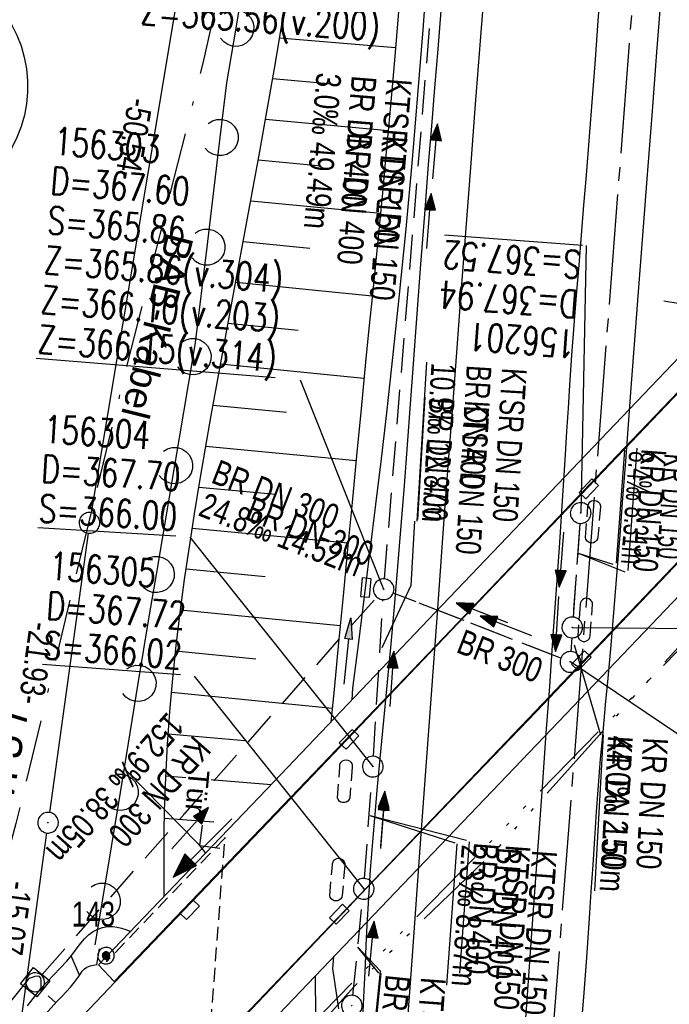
# Model space of a CAD drawing. Extents: x 510944 to 511312, y 468631 to 469578.
# Tile 22 of 30: x 511094 to 511141, y 469310 to 469382. Entities that reach past the tile are written whole.
import ezdxf

# ---------------------------------------------------------------- set-up
doc = ezdxf.new("R2010")
doc.units = 0
doc.header["$LTSCALE"] = 10
doc.header["$MEASUREMENT"] = 0
for name, pattern in [('ACAD_ISO14W100', [25.5, 12, -3, 0.5, -3, 0.5, -3, 0.5, -3]), ('ACAD_ISO16W100', [73, 15, -6.5, 15, -6.5, 15, -7, 1, -7]), ('ACHSE', [5.5, 4, -0.5, 0.5, -0.5]), ('AUSGEZOGEN', [0]), ('LT00', [0]), ('LT12', [0.4, 0.3, -0.1]), ('LT17', [0.15, 0.1, -0.05]), ('STRICHLINIE2', [0.375, 0.25, -0.125])]:
    doc.linetypes.add(name, pattern=pattern)
doc.layers.get('0').update_dxf_attribs({"linetype": 'LT00'})
for name, color, linetype in [('--EK_FBR', 1, 'LT00'), ('--EK_Halt-Pfeil', 4, 'LT00'), ('--EK_Haltung', 7, 'STRICHLINIE2'), ('--EK_Haltung-Text', 140, 'LT00'), ('--EK_Schacht-Text', 5, 'LT00'), ('--EL_DFK_AB_L', 21, 'LT00'), ('--EL_DFK_AB_P', 7, 'LT00'), ('--EL_Halt-Pfeil', 4, 'LT00'), ('--EL_Haltung', 182, 'STRICHLINIE2'), ('--EL_Haltung-Text', 182, 'LT00'), ('-AX-093', 35, 'ACHSE'), ('ABSTAND', 8, 'LT00'), ('BAB-KABEL', 220, 'ACAD_ISO16W100'), ('BAB-KABEL_TEXT', 221, 'Continuous'), ('DFK_AB_L', 21, 'LT00'), ('DFK_AB_P', 7, 'LT00'), ('DFK_TOPO-ANL', 252, 'LT00'), ('DFK_TOPO-SYM', 252, 'LT00'), ('DFK_VERMPKT', 252, 'LT00'), ('DL', 182, 'LT12'), ('DL_PFEIL', 201, 'LT00'), ('DL_TEXT', 182, 'LT00'), ('LS-WAND_TEXT', 11, 'Continuous'), ('PFEIL', 140, 'AUSGEZOGEN'), ('TELEKOM', 210, 'ACAD_ISO14W100'), ('TOR_TEXT_A', 11, 'Continuous'), ('V098_AFBR_BAB', 250, 'LT00'), ('V098_BOESCH', 250, 'LT00'), ('V098_BOSCHUNG', 250, 'LT00'), ('V098_BR_KAPPE', 30, 'LT00'), ('V098_BR_WID', 30, 'LT17'), ('V098_BRUECK', 30, 'LT17'), ('V098_GRABEN', 250, 'LT00'), ('V098_KA_MULD', 182, 'LT00'), ('V098_KA_PRUF', 182, 'LT00'), ('V098_LAERM', 11, 'LT00'), ('V098_LD_MARK', 250, 'LT00'), ('V098_SINKK', 182, 'LT00'), ('V098_TOR', 10, 'LT00'), ('V098_ZAUN', 40, 'LT00')]:
    doc.layers.add(name, color=color, linetype=linetype)
doc.styles.add('Beschrift', font='ARIAL.TTF')
doc.styles.add('Haltungsbeschriftung', font='ARIAL.TTF', dxfattribs={"width": 0.75})
doc.styles.add('schachtbeschriftung', font='romans.shx', dxfattribs={"width": 0.75, "height": 2})
doc.styles.get("Standard").update_dxf_attribs({"font": 'ARIAL.TTF'})

# ---------------------------------------------------------------- blocks, each defined once
blk = doc.blocks.new('SYMB7005')
at = {"color": 0, "linetype": 'ByBlock'}
for p, q in [((-0.5005, 0), (-0.496554, -0.062729)), ((-0.22, -0.04784), (-0.22, 0.04784)), ((-0.2, -0.101888), (-0.2, 0.101888)), ((-0.18, -0.134415), (-0.18, 0.134415)), ((-0.16, -0.158785), (-0.16, 0.158786)), ((-0.14, -0.175417), (-0.14, 0.175417)), ((-0.12, -0.190319), (-0.12, 0.190319)), ((-0.1, -0.201009), (-0.1, 0.201009)), ((-0.08, -0.210244), (-0.08, 0.210244)), ((-0.06, -0.216311), (-0.06, 0.216311)), ((-0.04, -0.22156), (-0.04, 0.22156)), ((0.01073, 0.225245), (-0.032092, 0.223205)), ((-0.02, -0.22353), (-0.02, 0.22353)), ((0, -0.22539), (0, 0.22559)), ((0.02, -0.22353), (0.02, 0.22353)), ((0.04, -0.22156), (0.04, 0.22156)), ((0.06, -0.216311), (0.06, 0.216311)), ((0.08, -0.210244), (0.08, 0.210244)), ((0.1, -0.201009), (0.1, 0.201009)), ((0.12, -0.190319), (0.12, 0.190319)), ((0.14, -0.175417), (0.14, 0.175417)), ((0.16, -0.158785), (0.16, 0.158785)), ((0.18, -0.134415), (0.18, 0.134415)), ((0.2, -0.101888), (0.2, 0.101888)), ((0.22, -0.047839), (0.22, 0.04784))]:
    blk.add_line(p, q, dxfattribs=at)
for points in [[(0.5005, 0), (0.496553, 0.062729), (0.484776, 0.124469), (0.465353, 0.184246), (0.438592, 0.241118), (0.404913, 0.294187), (0.364849, 0.342616), (0.319031, 0.385642), (0.268181, 0.422586), (0.213103, 0.452866), (0.154663, 0.476004), (0.093784, 0.491635), (0.031427, 0.499512), (-0.031427, 0.499512), (-0.093784, 0.491635), (-0.154663, 0.476004), (-0.213103, 0.452866), (-0.268181, 0.422586), (-0.319031, 0.385642), (-0.364849, 0.342616), (-0.404913, 0.294187), (-0.438592, 0.241118), (-0.465353, 0.184246), (-0.484776, 0.124469), (-0.496554, 0.062729), (-0.5005, 0)], [(-0.032092, 0.223205), (-0.073754, 0.213098), (-0.11275, 0.195289), (-0.147671, 0.170422), (-0.177255, 0.139395), (-0.200432, 0.10333), (-0.216366, 0.063531), (-0.224479, 0.021435), (-0.224479, -0.021435)], [(0.2255, 0), (0.221425, 0.042676), (0.209347, 0.08381), (0.189703, 0.121915), (0.163202, 0.155613), (0.130803, 0.183687), (0.093676, 0.205122), (0.053164, 0.219144), (0.01073, 0.225245)], [(0.01073, -0.225245), (0.053164, -0.219144), (0.093676, -0.205122), (0.130803, -0.183687), (0.163202, -0.155613), (0.189703, -0.121915), (0.209347, -0.08381), (0.221425, -0.042676), (0.2255, 0)], [(0.031427, -0.499513), (0.093784, -0.491635), (0.154663, -0.476004), (0.213103, -0.452866), (0.268182, -0.422587), (0.319031, -0.385642), (0.364849, -0.342616), (0.404913, -0.294187), (0.438592, -0.241118), (0.465354, -0.184247), (0.484776, -0.124469), (0.496554, -0.062729), (0.500501, 0)], [(-0.496554, -0.062729), (-0.484776, -0.124469), (-0.465353, -0.184246), (-0.438592, -0.241118), (-0.404913, -0.294187), (-0.364849, -0.342616), (-0.319031, -0.385642), (-0.268182, -0.422586), (-0.213103, -0.452866), (-0.154663, -0.476004), (-0.093784, -0.491635), (-0.031427, -0.499513), (0.031427, -0.499513)], [(-0.224479, -0.021435), (-0.216366, -0.063531), (-0.200432, -0.10333), (-0.177255, -0.139395), (-0.147671, -0.170422), (-0.11275, -0.195289), (-0.073754, -0.213098), (-0.032092, -0.223205), (0.01073, -0.225245)]]:
    blk.add_lwpolyline(points, dxfattribs=at)
blk = doc.blocks.new('SYMB7301')
at = {"color": 0, "linetype": 'ByBlock'}
for p, q in [((-0.128693, 0), (0, 0.128693)), ((0, -0.128693), (-0.128693, 0)), ((0, 0.128693), (0.128693, 0)), ((0.128693, 0), (0, -0.128693)), ((0.000059, -0.009738), (0.000059, 0.009897)), ((-0.00901, -0.004339), (-0.002225, -0.009749))]:
    blk.add_line(p, q, dxfattribs=at)
for points in [[(-0.002225, 0.009749), (-0.00901, 0.004339), (-0.00901, -0.004339)], [(0.01, 0), (0.006235, 0.007818), (-0.002225, 0.009749)], [(-0.002225, -0.009749), (0.006235, -0.007818), (0.01, 0)]]:
    blk.add_lwpolyline(points, dxfattribs=at)
blk = doc.blocks.new('SYMB0003')
at = {"color": 0, "linetype": 'ByBlock'}
for p, q in [((-0.015712, 0), (0.010166, 0.012015)), ((0, -0.021257), (-0.015712, 0)), ((0.010166, 0.012015), (0, -0.021257))]:
    blk.add_line(p, q, dxfattribs=at)
for points in [[(-0.031395, 0.499013), (-0.093691, 0.491144), (-0.154509, 0.475528), (-0.21289, 0.452414), (-0.267913, 0.422164), (-0.318712, 0.385257), (-0.364484, 0.342274), (-0.404509, 0.293893), (-0.438154, 0.240877), (-0.464888, 0.184062), (-0.484292, 0.124345), (-0.496058, 0.062667), (-0.5, 0)], [(0.5, 0), (0.496057, 0.062667), (0.484292, 0.124345), (0.464888, 0.184062), (0.438153, 0.240877), (0.404509, 0.293893), (0.364484, 0.342274), (0.318712, 0.385257), (0.267913, 0.422164), (0.21289, 0.452414), (0.154509, 0.475528), (0.093691, 0.491144), (0.031395, 0.499013), (-0.031395, 0.499013)], [(-0.5, 0), (-0.496058, -0.062667), (-0.484292, -0.124345), (-0.464888, -0.184062), (-0.438154, -0.240877), (-0.404509, -0.293893), (-0.364485, -0.342274), (-0.318712, -0.385257), (-0.267914, -0.422164), (-0.21289, -0.452414), (-0.154509, -0.475529), (-0.093691, -0.491144), (-0.031395, -0.499014), (0.031395, -0.499014)], [(0.031395, -0.499014), (0.093691, -0.491144), (0.154509, -0.475529), (0.21289, -0.452414), (0.267914, -0.422164), (0.318712, -0.385257), (0.364485, -0.342274), (0.404509, -0.293893), (0.438154, -0.240877), (0.464889, -0.184062), (0.484292, -0.124345), (0.496058, -0.062667), (0.5, 0)]]:
    blk.add_lwpolyline(points, dxfattribs=at)
blk = doc.blocks.new('Pfreil3')
at = {"layer": 'PFEIL'}
blk.add_hatch(color=256, dxfattribs=at).paths.add_polyline_path([(-1.549, 0.273), (-1.549, -0.273), (0, 0)])
for p, q in [((-1.549, 0), (-4.831, 0)), ((-1.549, -0.273), (-1.549, 0.273)), ((-1.549, 0.273), (0, 0)), ((0, 0), (-1.549, -0.273))]:
    blk.add_line(p, q, dxfattribs=at)
blk = doc.blocks.new('SYMB0011')
at = {"color": 0, "linetype": 'ByBlock'}
for p, q in [((0.5, 0), (-0.5, 0)), ((0, 0.5), (0, -0.5))]:
    blk.add_line(p, q, dxfattribs=at)
blk = doc.blocks.new('SYMB0070')
at = {"color": 0, "linetype": 'ByBlock'}
for p, q in [((-0.5, 0), (0.2, 0)), ((0.5, 0), (0.2, 0.1)), ((0.2, 0.1), (0.2, 0)), ((0.468, 0), (0.21, 0.086)), ((0.21, 0.086), (0.21, -0.086)), ((0.21, -0.086), (0.468, 0)), ((0.22, -0.072), (0.437, 0)), ((0.23, -0.058), (0.405, 0)), ((0.24, -0.045), (0.374, 0)), ((0.342, 0), (0.25, 0.031)), ((0.25, 0.031), (0.25, -0.031)), ((0.25, -0.031), (0.342, 0)), ((0.26, -0.017), (0.31, 0)), ((0.27, -0.003), (0.279, 0))]:
    blk.add_line(p, q, dxfattribs=at)
for points in [[(0.2, 0), (0.2, -0.1), (0.5, 0)], [(0.437, 0), (0.22, 0.072), (0.22, -0.072)], [(0.405, 0), (0.23, 0.058), (0.23, -0.058)], [(0.374, 0), (0.24, 0.045), (0.24, -0.045)], [(0.31, 0), (0.26, 0.017), (0.26, -0.017)], [(0.279, 0), (0.27, 0.003), (0.27, -0.003)]]:
    blk.add_lwpolyline(points, dxfattribs=at)
blk = doc.blocks.new('SYMB7122')
at = {"color": 0, "linetype": 'ByBlock'}
for points in [[(-0.109975, -0.002365), (-0.106745, 0.026562), (-0.096041, 0.053629), (-0.078613, 0.076941), (-0.055681, 0.094866), (-0.028851, 0.106149), (0, 0.11)], [(0, 0.11), (0.028851, 0.106149), (0.055681, 0.094866), (0.078613, 0.076941), (0.096041, 0.053629), (0.106745, 0.026562), (0.109975, -0.002365)], [(-0.075234, -0.080249), (-0.093647, -0.057708), (-0.105504, -0.031126), (-0.109975, -0.002365)], [(0.109975, -0.002365), (0.105504, -0.031126), (0.093647, -0.057708), (0.075234, -0.080249)]]:
    blk.add_lwpolyline(points, dxfattribs=at)
blk = doc.blocks.new('SYMB0024')
at = {"color": 0, "linetype": 'ByBlock'}
for p, q in [((-0.5, 0.5), (0, 0)), ((0, 0), (0.5, 0.5))]:
    blk.add_line(p, q, dxfattribs=at)
blk = doc.blocks.new('SYMB1210')
at = {"color": 0, "linetype": 'ByBlock'}
blk.add_line((0.018815, -0.179014), (0.055623, -0.17119), dxfattribs=at)
for points in [[(-0.2, -0.2), (-0.2, 0.2), (0.2, 0.2), (0.2, -0.2), (-0.2, -0.2)], [(0.018815, 0.179014), (-0.018815, 0.179014), (-0.055623, 0.17119), (-0.09, 0.155885), (-0.120444, 0.133766), (-0.145623, 0.105801), (-0.164438, 0.073213), (-0.176067, 0.037424), (-0.18, 0)], [(-0.18, 0), (-0.176067, -0.037424), (-0.164438, -0.073213), (-0.145623, -0.105801), (-0.120444, -0.133766), (-0.09, -0.155885), (-0.055623, -0.17119), (-0.018815, -0.179014), (0.018815, -0.179014)], [(0.18, 0), (0.176067, 0.037424), (0.164438, 0.073213), (0.145623, 0.105801), (0.120444, 0.133766), (0.09, 0.155885), (0.055623, 0.17119), (0.018815, 0.179014)], [(0.055623, -0.17119), (0.09, -0.155885), (0.120444, -0.133766), (0.145623, -0.105801), (0.164438, -0.073213), (0.176067, -0.037424), (0.18, 0)]]:
    blk.add_lwpolyline(points, dxfattribs=at)
blk = doc.blocks.new('SYMB0652')
at = {"color": 0, "linetype": 'ByBlock'}
blk.add_lwpolyline([(-0.15, -0.075), (0.15, -0.075), (0.15, 0.075), (-0.15, 0.075), (-0.15, -0.075)], dxfattribs=at)

msp = doc.modelspace()

# ---------------------------------------------------------------- linework, layer by layer
at = {"layer": '--EK_FBR'}
for points in [[(511290.625, 469509.6), (511281.599, 469500.15), (511275.673, 469493.917), (511261.07, 469478.679), (511244.791, 469461.57), (511229.449, 469445.505), (511213.371, 469428.678), (511200.107, 469414.958), (511189.506, 469403.892), (511182.024, 469396.182), (511177.993, 469391.988), (511169.454, 469383.745), (511160.19, 469373.984), (511148.299, 469361.602), (511137.143, 469349.954), (511125.125, 469337.372), (511113.551, 469325.239), (511100.754, 469311.882), (511091.13, 469301.776), (511077.888, 469287.694), (511065.905, 469275.063)], [(511025.637, 469221.465), (511041.352, 469238.053), (511056.83, 469254.317), (511071.84, 469269.776), (511083.699, 469282.042), (511097.343, 469296.066), (511106.861, 469306.041), (511119.52, 469319.286), (511131.242, 469331.524), (511143.124, 469343.989), (511154.256, 469355.632), (511166.015, 469367.898), (511175.358, 469377.837), (511175.759, 469378.242), (511184.248, 469387.201), (511192.646, 469396.155), (511202.124, 469406.57), (511218.542, 469424.069), (511234.526, 469440.689), (511249.778, 469456.689), (511266.251, 469473.948)], [(511130.271, 469305.515), (511130.683, 469311.318), (511131.097, 469317.12), (511131.404, 469321.391), (511131.712, 469325.661), (511132.021, 469329.932), (511132.263, 469333.295), (511132.504, 469336.659), (511132.741, 469340.022), (511132.973, 469343.386), (511133.197, 469346.751), (511133.412, 469350.116), (511133.515, 469351.789), (511133.62, 469353.462), (511133.728, 469355.135), (511133.88, 469357.311), (511134.042, 469359.487), (511134.213, 469361.662), (511134.389, 469363.837), (511134.568, 469366.011), (511134.747, 469368.185), (511134.925, 469370.36), (511135.147, 469373.15), (511135.363, 469375.94), (511135.576, 469378.731), (511135.788, 469381.521), (511136.001, 469384.312)], [(511134.507, 469307.953), (511134.734, 469310.812), (511134.951, 469313.671), (511135.153, 469316.532), (511135.28, 469318.454), (511135.404, 469320.377), (511135.529, 469322.299), (511135.659, 469324.221), (511135.8, 469326.142), (511135.955, 469328.062), (511136.079, 469329.458), (511136.209, 469330.853), (511136.341, 469332.248), (511136.474, 469333.644), (511136.715, 469336.305), (511136.944, 469338.967), (511137.161, 469341.63), (511137.37, 469344.294), (511137.572, 469346.958), (511137.77, 469349.623), (511137.967, 469352.287), (511138.164, 469354.952), (511138.448, 469358.733), (511138.736, 469362.514), (511139.028, 469366.294), (511139.321, 469370.074), (511139.678, 469374.668), (511140.034, 469379.261), (511140.388, 469383.855)], [(511124.375, 469382.252), (511124.151, 469379.47), (511123.924, 469376.687), (511123.696, 469373.905), (511123.471, 469371.123), (511123.186, 469367.515), (511122.908, 469363.906), (511122.637, 469360.297), (511122.369, 469356.687), (511122.153, 469353.75), (511121.935, 469350.813), (511121.714, 469347.876), (511121.486, 469344.94), (511121.249, 469342.004), (511120.999, 469339.07), (511120.735, 469336.136), (511120.545, 469334.123), (511120.35, 469332.11), (511120.153, 469330.098), (511119.958, 469328.085), (511119.767, 469326.072), (511119.586, 469324.058), (511119.416, 469322.044), (511119.261, 469320.029), (511119.125, 469318.013), (511119.01, 469315.995), (511118.943, 469314.575), (511118.883, 469313.156), (511118.825, 469311.736), (511118.762, 469310.316), (511118.649, 469308.126)]]:
    msp.add_lwpolyline(points, dxfattribs=at)
at = {"layer": '--EK_Haltung'}
for p, q in [((511120.296, 469341.099), (511124.206, 469388.926)), ((511134.454, 469345.125), (511133.955, 469338.334)), ((511119.494, 469328.251), (511120.189, 469339.603)), ((511133.066, 469335.36), (511120.934, 469340.079)), ((511133.86, 469336.837), (511133.805, 469335.837)), ((511118.847, 469319.4), (511119.392, 469326.754)), ((511118.004, 469310.931), (511118.716, 469317.906))]:
    msp.add_line(p, q, dxfattribs=at)
at = {"layer": '--EK_Haltung-Text', "flags": 128}
for points in [[(511140.526, 469361.241), (511151.032, 469359.539)], [(511122.474, 469345.29), (511122.211, 469340.629), (511120.107, 469336.11)], [(511136.864, 469342.147), (511134.343, 469342.95)], [(511135.966, 469329.783), (511134.067, 469336.296)], [(511125.405, 469321.949), (511119.264, 469323.934)], [(511119.52, 469307.974), (511120.007, 469312.673), (511118.36, 469314.419)]]:
    msp.add_lwpolyline(points, dxfattribs=at)
at = {"layer": '--EK_Schacht-Text', "flags": 128}
for points in [[(511134.907, 469365.254), (511134.509, 469345.873)], [(511114.189, 469355.528), (511120.235, 469340.351)], [(511106.202, 469344.124), (511119.448, 469327.502)], [(511133.9, 469337.586), (511161.103, 469337.367)], [(511142.593, 469329.163), (511133.765, 469335.088)]]:
    msp.add_lwpolyline(points, dxfattribs=at)
at = {"layer": '--EL_DFK_AB_L'}
for p, q in [((511107.117, 469394.27), (511099.044, 469345.9)), ((511098.818, 469344.417), (511096.023, 469324.183))]:
    msp.add_line(p, q, dxfattribs=at)
at = {"layer": '--EL_Haltung'}
for p, q in [((511120.296, 469341.099), (511124.206, 469388.926)), ((511134.454, 469345.125), (511133.955, 469338.334)), ((511119.494, 469328.251), (511120.189, 469339.603)), ((511133.066, 469335.36), (511120.934, 469340.079)), ((511133.86, 469336.837), (511133.805, 469335.837)), ((511118.847, 469319.4), (511119.392, 469326.754)), ((511118.004, 469310.931), (511118.716, 469317.906))]:
    msp.add_line(p, q, dxfattribs=at)
at = {"layer": '--EL_Haltung-Text', "flags": 128}
for points in [[(511122.474, 469345.29), (511122.211, 469340.629), (511120.107, 469336.11)], [(511137.727, 469341.589), (511134.343, 469342.95)], [(511135.966, 469329.783), (511134.067, 469336.296)], [(511126.244, 469322.159), (511119.264, 469323.934)], [(511119.897, 469312.543), (511118.36, 469314.419)]]:
    msp.add_lwpolyline(points, dxfattribs=at)
at = {"layer": '-AX-093', "ltscale": 0.2}
msp.add_lwpolyline([(511152.427, 469566.358), (511081.204, 468644.03)], dxfattribs=at)
at = {"layer": 'BAB-KABEL', "ltscale": 0.03, "flags": 128}
msp.add_lwpolyline([(511128.805, 469568.483), (511130.663, 469554.69), (511130.405, 469544.669), (511121.691, 469477.401), (511110.851, 469395.154), (511107.133, 469378.454), (511101.429, 469355.767), (511093.59, 469323.387), (511088.17, 469303.114), (511089.883, 469286.843), (511089.456, 469281.573), (511089.456, 469270.748), (511088.745, 469258.576), (511085.467, 469220.784), (511085.181, 469212.492), (511083.798, 469145.67), (511082.552, 469091.518), (511081.17, 469074.95), (511078.823, 469044.739), (511075.787, 469013.68), (511074.407, 469001.655), (511074.957, 468973.654), (511074.819, 468945.92), (511077.846, 468903.811), (511078.123, 468901.47), (511076.465, 468873.201), (511075.358, 468849.739), (511073.566, 468830.276), (511071.911, 468812.064), (511069.566, 468791.374), (511064.589, 468748.444), (511063.486, 468733.845), (511060.186, 468701.525), (511057.082, 468664.658), (511056.426, 468650.815), (511056.148, 468646.284)], dxfattribs=at)
at = {"layer": 'DFK_AB_L'}
for p, q in [((511107.117, 469394.27), (511099.044, 469345.9)), ((511098.818, 469344.417), (511096.023, 469324.183)), ((511095.818, 469322.697), (511093.963, 469309.253))]:
    msp.add_line(p, q, dxfattribs=at)
at = {"layer": 'DFK_TOPO-ANL'}
msp.add_lwpolyline([(511091.75, 469383.28), (511092.321, 469382.654), (511092.833, 469381.978), (511093.28, 469381.257), (511093.658, 469380.499), (511093.965, 469379.708), (511094.197, 469378.893), (511094.354, 469378.06), (511094.433, 469377.216), (511094.433, 469376.368), (511094.356, 469375.524), (511094.201, 469374.691), (511093.969, 469373.875), (511093.664, 469373.084), (511093.286, 469372.325), (511092.841, 469371.604), (511092.331, 469370.927), (511091.76, 469370.3)], dxfattribs=at)
at = {"layer": 'DL'}
for p, q in [((511134.454, 469345.125), (511133.955, 469338.334)), ((511133.066, 469335.36), (511120.934, 469340.079)), ((511133.86, 469336.837), (511133.805, 469335.837))]:
    msp.add_line(p, q, dxfattribs=at)
at = {"layer": 'TELEKOM', "ltscale": 0.05, "flags": 128}
for points in [[(510990.599, 469179.558), (510992.235, 469181.783), (511000.244, 469192.625), (511015.804, 469211.984), (511023.059, 469220.126), (511036.173, 469234.009), (511047.057, 469245.384), (511060.48, 469259.4), (511092.251, 469285.465), (511092.251, 469285.465), (511103.751, 469297.426), (511108.466, 469302.89), (511113.371, 469306.282), (511118.085, 469311.559), (511128.458, 469321.545), (511151.867, 469347.578), (511156.581, 469352.667), (511162.428, 469358.508), (511170.539, 469364.726), (511171.715, 469366.638), (511171.715, 469366.638), (511168.479, 469382.314), (511168.667, 469388.909), (511179.843, 469405.945), (511194.177, 469420.266), (511199.644, 469423.47), (511208.699, 469431.384), (511216.054, 469438.168), (511238.923, 469462.195), (511294.406, 469518.228), (511310.744, 469535.156)], [(510992.889, 469205.012), (510994.174, 469206.591), (510998.968, 469213.435), (511006.331, 469221.801), (511020.323, 469237.639), (511034.33, 469254.004), (511044.41, 469262.607), (511060.167, 469276.555), (511068.323, 469283.944), (511072.457, 469286.878), (511073.762, 469287.747), (511076.591, 469288.508), (511079.418, 469288.073), (511092.108, 469285.494), (511171.6, 469366.532), (511171.616, 469366.552), (511171.687, 469366.673), (511171.687, 469366.673), (511205.48, 469403.46), (511216.608, 469417.781), (511234.737, 469437.244), (511255.109, 469457.596), (511281.353, 469482.72), (511307.778, 469508.954), (511308.454, 469509.698)]]:
    msp.add_lwpolyline(points, dxfattribs=at)
at = {"layer": 'V098_AFBR_BAB'}
for points in [[(511290.625, 469509.6), (511281.599, 469500.15), (511275.673, 469493.917), (511261.07, 469478.679), (511244.791, 469461.57), (511229.449, 469445.505), (511213.371, 469428.678), (511200.107, 469414.958), (511189.506, 469403.892), (511182.024, 469396.182), (511177.993, 469391.988), (511169.454, 469383.745), (511160.19, 469373.984), (511148.299, 469361.602), (511137.143, 469349.954), (511125.125, 469337.372), (511113.551, 469325.239), (511100.754, 469311.882), (511091.13, 469301.776), (511077.888, 469287.694), (511065.905, 469275.063)], [(511025.637, 469221.465), (511041.352, 469238.053), (511056.83, 469254.317), (511071.84, 469269.776), (511083.699, 469282.042), (511097.343, 469296.066), (511106.861, 469306.041), (511119.52, 469319.286), (511131.242, 469331.524), (511143.124, 469343.989), (511154.256, 469355.632), (511166.015, 469367.898), (511175.358, 469377.837), (511175.759, 469378.242), (511184.248, 469387.201), (511192.646, 469396.155), (511202.124, 469406.57), (511218.542, 469424.069)], [(511130.271, 469305.515), (511130.683, 469311.318), (511131.097, 469317.12), (511131.404, 469321.391), (511131.712, 469325.661), (511132.021, 469329.932), (511132.263, 469333.295), (511132.504, 469336.659), (511132.741, 469340.022), (511132.973, 469343.386), (511133.197, 469346.751), (511133.412, 469350.116), (511133.515, 469351.789), (511133.62, 469353.462), (511133.728, 469355.135), (511133.88, 469357.311), (511134.042, 469359.487), (511134.213, 469361.662), (511134.389, 469363.837), (511134.568, 469366.011), (511134.747, 469368.185), (511134.925, 469370.36), (511135.147, 469373.15), (511135.363, 469375.94), (511135.576, 469378.731), (511135.788, 469381.521), (511136.001, 469384.312)], [(511134.507, 469307.953), (511134.734, 469310.812), (511134.951, 469313.671), (511135.153, 469316.532), (511135.28, 469318.454), (511135.404, 469320.377), (511135.529, 469322.299), (511135.659, 469324.221), (511135.8, 469326.142), (511135.955, 469328.062), (511136.079, 469329.458), (511136.209, 469330.853), (511136.341, 469332.248), (511136.474, 469333.644), (511136.715, 469336.305), (511136.944, 469338.967), (511137.161, 469341.63), (511137.37, 469344.294), (511137.572, 469346.958), (511137.77, 469349.623), (511137.967, 469352.287), (511138.164, 469354.952), (511138.448, 469358.733), (511138.736, 469362.514), (511139.028, 469366.294), (511139.321, 469370.074), (511139.678, 469374.668), (511140.034, 469379.261), (511140.388, 469383.855)], [(511124.375, 469382.252), (511124.151, 469379.47), (511123.924, 469376.687), (511123.696, 469373.905), (511123.471, 469371.123), (511123.186, 469367.515), (511122.908, 469363.906), (511122.637, 469360.297), (511122.369, 469356.687), (511122.153, 469353.75), (511121.935, 469350.813), (511121.714, 469347.876), (511121.486, 469344.94), (511121.249, 469342.004), (511120.999, 469339.07), (511120.735, 469336.136), (511120.545, 469334.123), (511120.35, 469332.11), (511120.153, 469330.098), (511119.958, 469328.085), (511119.767, 469326.072), (511119.586, 469324.058), (511119.416, 469322.044), (511119.261, 469320.029), (511119.125, 469318.013), (511119.01, 469315.995), (511118.943, 469314.575), (511118.883, 469313.156), (511118.825, 469311.736), (511118.762, 469310.316), (511118.649, 469308.126)]]:
    msp.add_lwpolyline(points, dxfattribs=at)
at = {"layer": 'V098_BOESCH'}
for points in [[(511104.342, 469318.126), (511104.334, 469319.694), (511104.331, 469321.233), (511104.339, 469322.771), (511104.363, 469324.309), (511104.442, 469326.708), (511104.569, 469329.104), (511104.741, 469331.498), (511104.955, 469333.889), (511105.207, 469336.278), (511105.493, 469338.664), (511105.811, 469341.048), (511106.156, 469343.43), (511106.525, 469345.809), (511106.914, 469348.187), (511107.321, 469350.562), (511107.74, 469352.936), (511108.17, 469355.307), (511108.606, 469357.677), (511109.045, 469360.045), (511109.603, 469363.053), (511110.158, 469366.059), (511110.708, 469369.064), (511111.252, 469372.069), (511111.788, 469375.075), (511112.314, 469378.081), (511112.829, 469381.09), (511113.303, 469383.924)], [(511095.42, 469311.459), (511097.245, 469313.387), (511097.52, 469313.703), (511097.777, 469314.038), (511098.029, 469314.38), (511098.285, 469314.715), (511098.557, 469315.032), (511098.854, 469315.318), (511099.188, 469315.56), (511099.516, 469315.727), (511099.869, 469315.846), (511100.236, 469315.913), (511100.604, 469315.922), (511100.923, 469315.882), (511101.237, 469315.806), (511101.547, 469315.706), (511101.855, 469315.593)], [(511064.879, 469276.261), (511071.71, 469283.219), (511076.729, 469288.732), (511089.886, 469303.132), (511096.59, 469310.5), (511096.908, 469310.844), (511097.224, 469311.185), (511097.536, 469311.533), (511097.838, 469311.896), (511098.125, 469312.283), (511098.261, 469312.482), (511098.401, 469312.674), (511098.555, 469312.844), (511098.73, 469312.979), (511098.959, 469313.076), (511099.213, 469313.13), (511099.48, 469313.164)]]:
    msp.add_lwpolyline(points, dxfattribs=at)
at = {"layer": 'V098_BOSCHUNG'}
for p, q in [((511121.09, 469379.563), (511112.692, 469380.283)), ((511116.509, 469376.946), (511112.184, 469377.329)), ((511120.568, 469373.562), (511111.664, 469374.377)), ((511115.713, 469370.994), (511111.136, 469371.425)), ((511120.001, 469367.564), (511110.601, 469368.476)), ((511114.882, 469365.047), (511110.06, 469365.527)), ((511119.405, 469361.581), (511109.513, 469362.567)), ((511114.035, 469359.102), (511108.964, 469359.607)), ((511118.809, 469355.611), (511108.416, 469356.646)), ((511113.196, 469353.155), (511107.873, 469353.673)), ((511118.232, 469349.664), (511107.344, 469350.697)), ((511112.392, 469347.204), (511106.836, 469347.718)), ((511117.661, 469343.691), (511106.36, 469344.762)), ((511111.646, 469341.248), (511105.918, 469341.804)), ((511117.086, 469337.693), (511105.516, 469338.842)), ((511110.978, 469335.285), (511105.161, 469335.863)), ((511116.5, 469331.722), (511104.86, 469332.878)), ((511110.165, 469329.366), (511104.619, 469329.861)), ((511112.077, 469326.191), (511104.447, 469326.813)), ((511107.932, 469323.489), (511104.352, 469323.736)), ((511098.199, 469312.392), (511097.592, 469313.793)), ((511099.455, 469313.161), (511099.651, 469314.291)), ((511096.483, 469310.383), (511095.926, 469310.887))]:
    msp.add_line(p, q, dxfattribs=at)
at = {"layer": 'V098_BR_KAPPE'}
for points in [[(511168.187, 469384.888), (511169.413, 469383.77), (511160.14, 469374.056), (511148.267, 469361.636), (511137.119, 469350.015), (511125.097, 469337.399), (511113.5, 469325.288), (511100.72, 469311.925), (511099.564, 469313.144), (511112.3, 469326.424), (511123.977, 469338.666), (511135.972, 469351.229), (511146.812, 469362.57), (511159.027, 469375.361), (511168.187, 469384.888)], [(511166.06, 469367.847), (511167.285, 469366.673), (511155.465, 469354.351), (511144.26, 469342.623), (511132.398, 469330.224), (511120.563, 469317.844), (511107.891, 469304.592), (511098.642, 469294.896), (511097.389, 469296.032), (511106.909, 469306), (511119.559, 469319.265), (511131.275, 469331.464), (511143.172, 469343.952), (511154.329, 469355.581), (511166.06, 469367.847)]]:
    msp.add_lwpolyline(points, dxfattribs=at)
at = {"layer": 'V098_BR_WID'}
msp.add_lwpolyline([(511098.849, 469295.429), (511107.385, 469304.439), (511108.727, 469322.322), (511100.19, 469313.402)], dxfattribs=at)
at = {"layer": 'V098_BRUECK'}
for points in [[(511135.029, 469346.327), (511135.046, 469346.455), (511135.098, 469346.574), (511135.181, 469346.673), (511135.29, 469346.745), (511135.414, 469346.783), (511135.543, 469346.785), (511135.668, 469346.75), (511135.778, 469346.681), (511135.864, 469346.584), (511135.92, 469346.467), (511135.94, 469346.339), (511135.759, 469344.123), (511135.729, 469343.992), (511135.661, 469343.875), (511135.563, 469343.783), (511135.442, 469343.724), (511135.309, 469343.702), (511135.176, 469343.72), (511135.053, 469343.777), (511134.952, 469343.866), (511134.882, 469343.98), (511134.848, 469344.111)], [(511134.304, 469336.988), (511134.33, 469336.869), (511134.386, 469336.761), (511134.47, 469336.672), (511134.575, 469336.609), (511134.692, 469336.576), (511134.814, 469336.576), (511134.932, 469336.609), (511135.037, 469336.672), (511135.12, 469336.761), (511135.177, 469336.869), (511135.203, 469336.988), (511135.377, 469339.264), (511135.355, 469339.387), (511135.301, 469339.499), (511135.217, 469339.593), (511135.111, 469339.659), (511134.99, 469339.694), (511134.865, 469339.694), (511134.745, 469339.659), (511134.638, 469339.593), (511134.555, 469339.499), (511134.5, 469339.387), (511134.478, 469339.264)], [(511117.059, 469327.471), (511117.07, 469327.597), (511117.095, 469327.725), (511117.165, 469327.834), (511117.263, 469327.919), (511117.38, 469327.973), (511117.508, 469327.991), (511117.637, 469327.973), (511117.754, 469327.919), (511117.852, 469327.834), (511117.922, 469327.725), (511117.958, 469327.601), (511117.958, 469327.471), (511117.778, 469325.243), (511117.726, 469325.117), (511117.64, 469325.011), (511117.527, 469324.935), (511117.396, 469324.895), (511117.26, 469324.895), (511117.13, 469324.935), (511117.016, 469325.011), (511116.93, 469325.117), (511116.879, 469325.243)], [(511116.521, 469320.369), (511116.526, 469320.494), (511116.566, 469320.612), (511116.636, 469320.715), (511116.732, 469320.795), (511116.846, 469320.845), (511116.97, 469320.863), (511117.094, 469320.845), (511117.208, 469320.795), (511117.304, 469320.715), (511117.374, 469320.612), (511117.414, 469320.494), (511117.419, 469320.369), (511117.234, 469318.162), (511117.198, 469318.037), (511117.129, 469317.927), (511117.031, 469317.842), (511116.913, 469317.787), (511116.785, 469317.769), (511116.656, 469317.787), (511116.538, 469317.842), (511116.441, 469317.927), (511116.371, 469318.037), (511116.336, 469318.162)]]:
    msp.add_lwpolyline(points, close=True, dxfattribs=at)
at = {"layer": 'V098_GRABEN'}
for points in [[(511117.95, 469332.347), (511118.01, 469333.189), (511118.432, 469336.511), (511118.852, 469339.834), (511119.267, 469343.157), (511119.675, 469346.481), (511120.074, 469349.806), (511120.461, 469353.132), (511120.835, 469356.46), (511121.367, 469361.461), (511121.862, 469366.465), (511122.322, 469371.473), (511122.721, 469376.173), (511123.091, 469380.876), (511123.433, 469385.581)], [(511121.379, 469383.104), (511121.063, 469379.241), (511120.731, 469375.379), (511120.38, 469371.518), (511120.147, 469369.063), (511119.907, 469366.608), (511119.663, 469364.154), (511119.417, 469361.7), (511119.171, 469359.247), (511118.926, 469356.793), (511118.594, 469353.41), (511118.267, 469350.027), (511117.943, 469346.643), (511117.62, 469343.258), (511117.296, 469339.873), (511116.969, 469336.487), (511116.637, 469333.1), (511116.448, 469331.2), (511116.402, 469330.724)], [(511116.996, 469309.948), (511116.561, 469312.887), (511116.62, 469313.721)], [(511094.526, 469312.144), (511093.494, 469310.861), (511092.459, 469309.581)], [(511095.42, 469311.459), (511095.432, 469311.728), (511095.427, 469311.973), (511095.388, 469312.17), (511095.297, 469312.294), (511095.156, 469312.33), (511094.971, 469312.303), (511094.756, 469312.234), (511094.526, 469312.144)], [(511115.267, 469312.305), (511115.266, 469312.165), (511115.275, 469311.33), (511115.285, 469310.495), (511115.289, 469309.66)], [(511094.419, 469310.165), (511095.42, 469311.459)]]:
    msp.add_lwpolyline(points, dxfattribs=at)
at = {"layer": 'V098_LAERM'}
for p, q in [((511110.829, 469388.885), (511109.513, 469380.994)), ((511108.377, 469373.078), (511107.421, 469365.135)), ((511106.415, 469357.2), (511105.079, 469349.312)), ((511105.079, 469349.312), (511103.743, 469341.424)), ((511102.432, 469333.532), (511101.134, 469325.638)), ((511101.134, 469325.638), (511099.837, 469317.744)), ((511099.837, 469317.744), (511099.319, 469314.59))]:
    msp.add_line(p, q, dxfattribs=at)
for points in [[(511109.513, 469380.994), (511108.854, 469377.042), (511108.377, 469373.078)], [(511107.421, 469365.135), (511106.589, 469358.227), (511106.415, 469357.2)], [(511103.743, 469341.424), (511103.247, 469338.493), (511102.432, 469333.532)]]:
    msp.add_lwpolyline(points, dxfattribs=at)
at = {"layer": 'V098_LD_MARK'}
msp.add_lwpolyline([(511117.151, 469243.176), (511117.961, 469254.005), (511118.764, 469264.835), (511119.363, 469272.994), (511119.958, 469281.154), (511120.55, 469289.313), (511121.141, 469297.473), (511121.73, 469305.633), (511122.32, 469313.793), (511122.911, 469321.953), (511123.505, 469330.112), (511124.102, 469338.272), (511124.703, 469346.431), (511125.309, 469354.589), (511125.922, 469362.747), (511126.543, 469370.905), (511126.895, 469375.49), (511127.249, 469380.076), (511127.604, 469384.661), (511128.537, 469396.742), (511129.467, 469408.824), (511130.394, 469420.906), (511131.321, 469432.988)], dxfattribs=at)
at = {"layer": 'V098_ZAUN'}
msp.add_line((511106.891, 469321.785), (511107.321, 469321.232), dxfattribs=at)
msp.add_lwpolyline([(511101.641, 469327.139), (511106.786, 469321.919), (511106.891, 469321.785)], dxfattribs=at)

# ---------------------------------------------------------------- block references
at = {"layer": '--EK_Halt-Pfeil', "yscale": 4, "zscale": 4}
for p, xscale, rotation in [((511123.969, 469372.079), 3.99999999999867, 85.32500999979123), ((511133.107, 469342.503), 4.000000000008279, 265.7971300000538), ((511127.362, 469338.652), 4.000000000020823, 158.7438400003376), ((511132.784, 469337.841), 4.000000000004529, 266.8987399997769), ((511120.839, 469333.866), 4.000000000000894, 86.4930699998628), ((511120.185, 469323.562), 4.000000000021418, 85.76215000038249), ((511119.355, 469314.317), 3.999999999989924, 84.17407000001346)]:
    msp.add_blockref('SYMB0070', p, dxfattribs=dict(at, xscale=xscale, rotation=rotation))
at = {"layer": '--EL_DFK_AB_P', "xscale": 1.500000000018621, "yscale": 1.5, "zscale": 1.5, "rotation": 264.7377099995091}
for p in [(511098.92, 469345.16), (511095.92, 469323.44)]:
    msp.add_blockref('SYMB0003', p, dxfattribs=at)
at = {"layer": '--EL_Halt-Pfeil', "yscale": 4, "zscale": 4}
for p, xscale, rotation in [((511123.516, 469367.039), 3.99999999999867, 85.32500999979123), ((511133.107, 469342.503), 4.000000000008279, 265.7971300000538), ((511127.362, 469338.652), 4.000000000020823, 158.7438400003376), ((511132.784, 469337.841), 4.000000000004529, 266.8987399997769), ((511120.839, 469333.866), 4.000000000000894, 86.4930699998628), ((511120.182, 469323.728), 4.000000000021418, 85.76215000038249), ((511119.355, 469314.317), 3.999999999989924, 84.17407000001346)]:
    msp.add_blockref('SYMB0070', p, dxfattribs=dict(at, xscale=xscale, rotation=rotation))
at = {"layer": 'DFK_AB_P', "xscale": 1.500000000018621, "yscale": 1.5, "zscale": 1.5, "rotation": 264.7377099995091}
for p in [(511098.92, 469345.16), (511095.92, 469323.44)]:
    msp.add_blockref('SYMB0003', p, dxfattribs=at)
at = {"layer": 'DFK_TOPO-SYM', "xscale": 0.09999999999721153, "yscale": 0.09999999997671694, "zscale": 0.1, "rotation": 0.001159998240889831}
msp.add_blockref('SYMB7301', (511100.09, 469313.78), dxfattribs=at)
at = {"layer": 'DFK_VERMPKT', "xscale": 1.200000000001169, "yscale": 1.200000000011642, "zscale": 1.2, "rotation": 264.7377100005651}
msp.add_blockref('SYMB7005', (511100.12, 469313.81), dxfattribs=at)
at = {"layer": 'DL_PFEIL', "yscale": 4, "zscale": 4}
for p, xscale, rotation in [((511133.107, 469342.503), 4.000000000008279, 265.7971300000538), ((511132.784, 469337.841), 4.000000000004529, 266.8987399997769), ((511129.101, 469337.706), 4.000000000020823, 158.7438400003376)]:
    msp.add_blockref('SYMB0070', p, dxfattribs=dict(at, xscale=xscale, rotation=rotation))
at = {"layer": 'PFEIL', "rotation": 83.98652453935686}
msp.add_blockref('Pfreil3', (511117.855, 469338.287), dxfattribs=at)
at = {"layer": 'V098_BR_WID', "xscale": 0.09999999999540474, "yscale": 0.09999999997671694, "zscale": 0.1, "rotation": 264.86010000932}
for p in [(511108.726, 469322.322), (511100.19, 469313.402)]:
    msp.add_blockref('SYMB0011', p, dxfattribs=at)
at = {"layer": 'V098_KA_MULD', "xscale": 3.799999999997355, "yscale": 3.799999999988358, "zscale": 3.8, "rotation": 231.049138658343}
msp.add_blockref('SYMB1210', (511094.984, 469311.882), dxfattribs=at)
at = {"layer": 'V098_KA_PRUF', "xscale": 1.500000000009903, "yscale": 1.5, "zscale": 1.5, "rotation": 264.8601000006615}
for p in [(511134.509, 469345.873), (511120.235, 469340.351), (511133.9, 469337.586), (511133.765, 469335.088), (511119.448, 469327.502), (511118.792, 469318.652), (511117.928, 469310.185)]:
    msp.add_blockref('SYMB0003', p, dxfattribs=at)
at = {"layer": 'V098_LAERM', "yscale": 12, "zscale": 12}
for p, xscale, rotation in [((511109.513, 469380.994), 12.00000000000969, 260.5335500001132), ((511108.377, 469373.078), 12.00000000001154, 263.1358300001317), ((511107.421, 469365.135), 12.00000000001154, 263.1358300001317), ((511106.415, 469357.2), 11.99999999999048, 260.3862999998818), ((511105.079, 469349.312), 11.99999999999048, 260.3862999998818), ((511103.743, 469341.424), 11.99999999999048, 260.3862999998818), ((511102.432, 469333.532), 11.99999999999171, 260.6668499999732), ((511101.134, 469325.638), 11.99999999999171, 260.6668499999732), ((511099.837, 469317.744), 11.99999999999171, 260.6668499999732)]:
    msp.add_blockref('SYMB7122', p, dxfattribs=dict(at, xscale=xscale, rotation=rotation))
at = {"layer": 'V098_SINKK', "zscale": 4.5}
for p, xscale, yscale, rotation in [((511135.099, 469347.623), 4.49999999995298, 4.500000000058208, 46.31338879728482), ((511118.945, 469340.471), 4.499999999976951, 4.5, 264.860099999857), ((511134.561, 469335.181), 4.499999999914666, 4.5, 46.37170013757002), ((511117.733, 469329.481), 4.499999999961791, 4.500000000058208, 46.35069859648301), ((511106.182, 469317.139), 4.499999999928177, 4.499999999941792, 46.22662772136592), ((511117.021, 469316.811), 4.500000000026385, 4.5, 46.23373319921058)]:
    msp.add_blockref('SYMB0652', p, dxfattribs=dict(at, xscale=xscale, yscale=yscale, rotation=rotation))
at = {"layer": 'V098_TOR', "xscale": 6.000000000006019, "yscale": 6.0000000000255, "zscale": 6, "rotation": 224.9713328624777}
msp.add_blockref('SYMB0070', (511107.108, 469321.607), dxfattribs=at)
at = {"layer": 'V098_ZAUN', "xscale": 2.100000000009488, "yscale": 2.099999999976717, "zscale": 2.1, "rotation": 307.9185800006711}
msp.add_blockref('SYMB0024', (511106.891, 469321.785), dxfattribs=at)

# ---------------------------------------------------------------- texts
at = {"layer": '--EK_Haltung-Text', "style": 'Haltungsbeschriftung'}
for s, rotation, width, p in [('3.0‰ 49.49m', -94.67498, 0.75, (511115.382, 469377.814)), ('BR DN 400', -94.67498, 0.75, (511117.933, 469377.606)), ('KTSR DN 150', 265.32502, 0.75, (511120.485, 469377.405)), ('%%U10.9‰ 12.87m', -93.50694, 0.7, (511123.703, 469356.774)), ('BR DN 400', -93.50694, 0.7, (511126.259, 469356.617)), ('KTSR DN 150', 266.49306, 0.7, (511128.811, 469356.417)), ('%%U8.4‰ 8.31m', -94.20287, 0.6, (511138.033, 469350.402)), ('BR DN 300', -21.25617, 0.75, (511107.65, 469348.106)), ('KR DN 150', -94.20287, 0.6, (511140.586, 469350.214)), ('24.8‰ 14.52m', -21.25617, 0.75, (511106.722, 469345.72)), ('152.9‰ 38.05m', -131.57077, 0.75, (511104.572, 469331.538)), ('%%U44.0‰ 2.50m', -93.10126, 0.75, (511136.491, 469329.779)), ('KR DN 150', -93.10126, 0.75, (511139.047, 469329.641)), ('%%U2.3‰ 8.87m', -94.23785, 0.75, (511125.904, 469321.881)), ('BR DN 400', 265.76215, 0.75, (511128.457, 469321.692)), ('KTSR DN 150', 265.76215, 0.75, (511131.009, 469321.491))]:
    msp.add_text(s, height=1.8, rotation=rotation, dxfattribs=dict(at, width=width)).set_placement(p)
at = {"layer": '--EK_Schacht-Text', "style": 'schachtbeschriftung', "width": 0.75}
for s, rotation, p in [('Z=365.56(v.200)', -3.94408, (511102.576, 469381.296)), ('156303', -4.67498, (511096.275, 469371.849)), ('D=367.60', -4.67498, (511096.04, 469368.978)), ('S=365.86', -4.67498, (511095.806, 469366.108)), ('Z=365.86(v.304)', -4.67498, (511095.571, 469363.237)), ('%%US=367.52', -184.20287, (511134.608, 469364.858)), ('Z=366.10(v.203)', -4.67498, (511095.336, 469360.367)), ('D=367.94', -184.20287, (511134.397, 469361.986)), ('%%UZ=366.15(v.314)', -4.67498, (511095.101, 469357.496)), ('156201', -184.20287, (511134.186, 469359.113)), ('156304', -3.50694, (511095.554, 469350.972)), ('D=367.70', -3.50694, (511095.377, 469348.097)), ('%%US=366.00', -3.50694, (511095.201, 469345.223)), ('156305', -4.23785, (511095.961, 469341.06)), ('D=367.72', -4.23785, (511095.748, 469338.188)), ('%%US=366.02', -4.23785, (511095.536, 469335.316))]:
    msp.add_text(s, height=2, rotation=rotation, dxfattribs=at).set_placement(p)
at = {"layer": '--EL_Haltung-Text', "style": 'Haltungsbeschriftung'}
for s, rotation, width, p in [('BR DN 400', -94.67498, 0.75, (511117.633, 469373.457)), ('KTSR DN 150', 265.32502, 0.75, (511120.185, 469373.256)), ('%%UBR DN 400', -93.50694, 0.7, (511123.582, 469354.256)), ('KTSR DN 150', 266.49306, 0.7, (511126.135, 469354.056)), ('%%UKR DN 150', -94.20287, 0.7, (511138.93, 469350.557)), ('BR DN 300', -21.25617, 0.75, (511110.135, 469345.435)), ('%%UKR DN 150', -93.10126, 0.75, (511136.491, 469329.779)), ('%%UBR DN 400', -94.23785, 0.75, (511126.789, 469322.034)), ('KTSR DN 150', 265.76215, 0.75, (511129.088, 469321.865)), ('%%UBR DN 400', -95.82593, 0.75, (511120.395, 469312.483)), ('KTSR DN 150', 265.76215, 0.75, (511122.948, 469312.282))]:
    msp.add_text(s, height=1.8, rotation=rotation, dxfattribs=dict(at, width=width)).set_placement(p)
at = {"layer": 'ABSTAND', "width": 0.75}
for s, rotation, p in [(' -50.54-', -99.47648, (511101.834, 469376.543)), (' -21.93-', -97.86502, (511094.679, 469338.578)), (' -15.07-', -97.85455, (511093.074, 469319.813))]:
    msp.add_text(s, height=1.8, rotation=rotation, dxfattribs=at).set_placement(p)
at = {"layer": 'BAB-KABEL_TEXT', "insert": (511102.841, 469359.66), "char_height": 2, "attachment_point": 8, "rotation": 255.88787, "style": 'Beschrift'}
msp.add_mtext('BAB-Kabel', dxfattribs=at)
at = {"layer": 'DFK_TOPO-SYM', "width": 0.75}
msp.add_text('143', height=1.8, rotation=0.00116, dxfattribs=at).set_placement((511097.63, 469315.92))
at = {"layer": 'DL_TEXT', "style": 'Haltungsbeschriftung', "width": 0.75}
msp.add_text('BR 300', height=1.8, rotation=-21.25617, dxfattribs=at).set_placement((511125.41, 469335.813))

# ---------------------------------------------------------------- next in the draw order: texts
at = {"layer": 'LS-WAND_TEXT', "insert": (511094.5, 469331.515), "char_height": 2.5, "attachment_point": 1, "rotation": 260.11098, "line_spacing_factor": 0.8, "style": 'Beschrift', "bg_fill": 3, "box_fill_scale": 1, "bg_fill_color": 256, "bg_fill_transparency": 4390977}
msp.add_mtext('{\\Q7;\\W0.8;LS-Wand\\Ph=7.0m}', dxfattribs=at)
at = {"layer": 'TOR_TEXT_A', "insert": (511106.109, 469327.316), "char_height": 1.5, "attachment_point": 7, "rotation": 264.8601, "style": 'Beschrift', "bg_fill": 3, "box_fill_scale": 1.1, "bg_fill_color": 256, "bg_fill_transparency": 2950682}
msp.add_mtext('Tür', dxfattribs=at)

# ---------------------------------------------------------------- next in the draw order: linework, layer by layer
at = {"layer": '--EK_Haltung'}
msp.add_line((511095.482, 469312.443), (511119.737, 469339.79), dxfattribs=at)
at = {"layer": '--EK_Schacht-Text', "flags": 128}
msp.add_lwpolyline([(511106.51, 469334.065), (511118.792, 469318.652)], dxfattribs=at)
at = {"layer": '--EL_DFK_AB_L'}
msp.add_line((511095.818, 469322.697), (511093.963, 469309.253), dxfattribs=at)
at = {"layer": '--EL_Haltung'}
msp.add_line((511095.482, 469312.443), (511119.737, 469339.79), dxfattribs=at)

# ---------------------------------------------------------------- next in the draw order: block references
at = {"layer": '--EK_Halt-Pfeil', "xscale": 4.000000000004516, "yscale": 4, "zscale": 4, "rotation": 48.42923000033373}
msp.add_blockref('SYMB0070', (511106.223, 469323.036), dxfattribs=at)
at = {"layer": '--EL_Halt-Pfeil', "xscale": 4.000000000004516, "yscale": 4, "zscale": 4, "rotation": 48.42923000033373}
msp.add_blockref('SYMB0070', (511106.223, 469323.036), dxfattribs=at)

# ---------------------------------------------------------------- next in the draw order: texts
at = {"layer": '--EK_Haltung-Text', "style": 'Haltungsbeschriftung', "width": 0.75}
msp.add_text('KR DN 300', height=1.8, rotation=-131.57077, dxfattribs=at).set_placement((511106.487, 469329.839))
at = {"layer": '--EL_Haltung-Text', "style": 'Haltungsbeschriftung', "width": 0.75}
msp.add_text('KR DN 300', height=1.8, rotation=-131.57077, dxfattribs=at).set_placement((511106.487, 469329.839))

doc.saveas('drawing.dxf')
